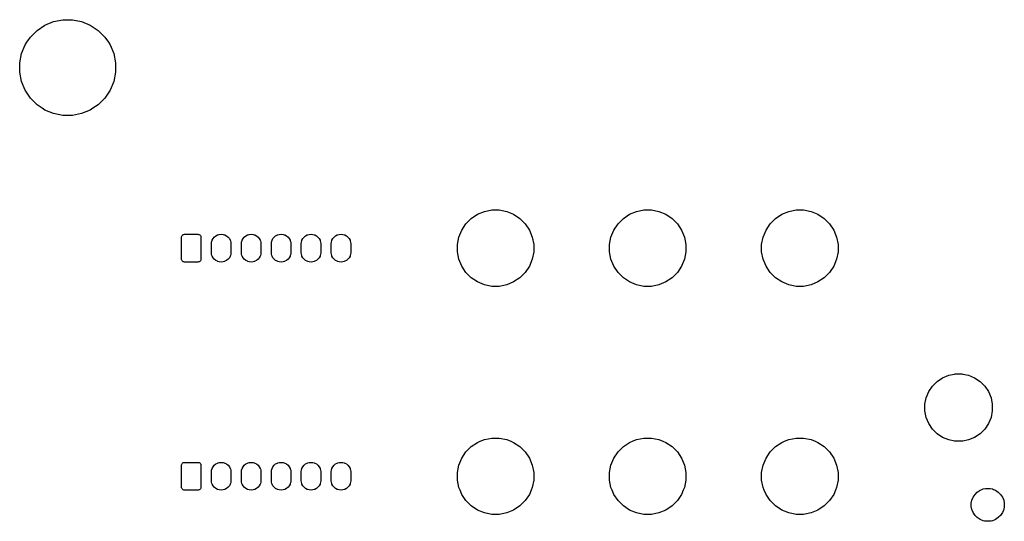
# Model space of a CAD drawing. Extents: x 0 to 140, y -76 to 0.
# Tile 2 of 3: x 0 to 66, y -33 to 0. Entities that reach past the tile are written whole.
import ezdxf

# ---------------------------------------------------------------- set-up
doc = ezdxf.new("R2010")
doc.units = 0
doc.header["$MEASUREMENT"] = 0
doc.layers.add('BLACK', color=7, linetype='CONTINUOUS')

msp = doc.modelspace()

# ---------------------------------------------------------------- linework, layer by layer
at = {"layer": 'BLACK', "linetype": 'CONTINUOUS'}
for p, q in [((2.2416, -0.09797), (2.85983, 0.025)), ((2.85983, 0.025), (3.49017, 0.025)), ((3.49017, 0.025), (4.1084, -0.09797)), ((1.13512, -0.6894), (1.65923, -0.3392)), ((1.65923, -0.3392), (2.2416, -0.09797)), ((1.65923, -0.3392), (1.65923, -0.3392)), ((4.1084, -0.09797), (4.69077, -0.3392)), ((4.69077, -0.3392), (4.69077, -0.3392)), ((4.69077, -0.3392), (5.21488, -0.6894)), ((0.4554, -1.48532), (0.6894, -1.13512)), ((0.6894, -1.13512), (1.13512, -0.6894)), ((5.21488, -0.6894), (5.6606, -1.13512)), ((5.6606, -1.13512), (5.8946, -1.48532)), ((0.09797, -2.2416), (0.3392, -1.65923)), ((0.3392, -1.65923), (0.4554, -1.48532)), ((5.8946, -1.48532), (6.0108, -1.65923)), ((6.0108, -1.65923), (6.25203, -2.2416)), ((-0.025, -2.85983), (0.09797, -2.2416)), ((6.25203, -2.2416), (6.375, -2.85983)), ((-0.025, -3.49017), (-0.025, -2.85983)), ((6.375, -2.85983), (6.375, -3.49017)), ((0.09797, -4.1084), (-0.025, -3.49017)), ((6.375, -3.49017), (6.25203, -4.1084)), ((0.3392, -4.69077), (0.09797, -4.1084)), ((6.25203, -4.1084), (6.0108, -4.69077)), ((0.6894, -5.21488), (0.3392, -4.69077)), ((0.3392, -4.69077), (0.3392, -4.69077)), ((1.13512, -5.6606), (0.6894, -5.21488)), ((5.6606, -5.21488), (5.21488, -5.6606)), ((6.0108, -4.69077), (5.6606, -5.21488)), ((6.0108, -4.69077), (6.0108, -4.69077)), ((1.48532, -5.8946), (1.13512, -5.6606)), ((1.65923, -6.0108), (1.48532, -5.8946)), ((4.86468, -5.8946), (4.69077, -6.0108)), ((5.21488, -5.6606), (4.86468, -5.8946)), ((2.2416, -6.25203), (1.65923, -6.0108)), ((2.85983, -6.375), (2.2416, -6.25203)), ((3.49017, -6.375), (2.85983, -6.375)), ((4.1084, -6.25203), (3.49017, -6.375)), ((4.69077, -6.0108), (4.1084, -6.25203)), ((30.1238, -13.2585), (30.5416, -12.9793)), ((30.5416, -12.9793), (31.0059, -12.787)), ((30.5416, -12.9793), (30.5416, -12.9793)), ((31.0059, -12.787), (31.4987, -12.689)), ((31.4987, -12.689), (32.0013, -12.689)), ((32.0013, -12.689), (32.4941, -12.787)), ((32.4941, -12.787), (32.9583, -12.9793)), ((32.9583, -12.9793), (32.9584, -12.9793)), ((32.9584, -12.9793), (33.3762, -13.2585)), ((40.2838, -13.2585), (40.7016, -12.9793)), ((40.7016, -12.9793), (40.7017, -12.9793)), ((40.7017, -12.9793), (41.1659, -12.787)), ((41.1659, -12.787), (41.6587, -12.689)), ((41.6587, -12.689), (42.1613, -12.689)), ((42.1613, -12.689), (42.6541, -12.787)), ((42.6541, -12.787), (43.1183, -12.9793)), ((43.1183, -12.9793), (43.1184, -12.9793)), ((43.1184, -12.9793), (43.5362, -13.2585)), ((50.4438, -13.2585), (50.8616, -12.9793)), ((50.8616, -12.9793), (51.3259, -12.787)), ((50.8616, -12.9793), (50.8616, -12.9793)), ((51.3259, -12.787), (51.8187, -12.689)), ((51.8187, -12.689), (52.3213, -12.689)), ((52.3213, -12.689), (52.8141, -12.787)), ((52.8141, -12.787), (53.2783, -12.9793)), ((53.2783, -12.9793), (53.2784, -12.9793)), ((53.2784, -12.9793), (53.6962, -13.2585)), ((29.4893, -14.0316), (29.7685, -13.6138)), ((29.7685, -13.6138), (30.1238, -13.2585)), ((33.3762, -13.2585), (33.7315, -13.6138)), ((33.7315, -13.6138), (34.0107, -14.0316)), ((39.6493, -14.0316), (39.9285, -13.6138)), ((39.9285, -13.6138), (40.2838, -13.2585)), ((43.5362, -13.2585), (43.8915, -13.6138)), ((43.8915, -13.6138), (44.1707, -14.0316)), ((49.8093, -14.0316), (50.0885, -13.6138)), ((50.0885, -13.6138), (50.4438, -13.2585)), ((53.6962, -13.2585), (54.0515, -13.6138)), ((54.0515, -13.6138), (54.3307, -14.0316)), ((10.7834, -14.4738), (10.7947, -14.4367)), ((10.7947, -14.4367), (10.8129, -14.4025)), ((10.8129, -14.4025), (10.8375, -14.3725)), ((10.8375, -14.3725), (10.8675, -14.3479)), ((10.8675, -14.3479), (10.9017, -14.3297)), ((10.9017, -14.3297), (10.9388, -14.3184)), ((10.9388, -14.3184), (10.9835, -14.314)), ((10.9835, -14.314), (11.8765, -14.314)), ((11.8765, -14.314), (11.9212, -14.3184)), ((11.9212, -14.3184), (11.9583, -14.3297)), ((11.9583, -14.3297), (11.9925, -14.3479)), ((11.9925, -14.3479), (12.0225, -14.3725)), ((12.0225, -14.3725), (12.0471, -14.4025)), ((12.0471, -14.4025), (12.0653, -14.4367)), ((12.0653, -14.4367), (12.0766, -14.4738)), ((12.9674, -14.5024), (13.0666, -14.4211)), ((13.0666, -14.4211), (13.1797, -14.3606)), ((13.1797, -14.3606), (13.2216, -14.3479)), ((13.2216, -14.3479), (13.3024, -14.3234)), ((13.3024, -14.3234), (13.43, -14.3109)), ((13.43, -14.3109), (13.5576, -14.3234)), ((13.5576, -14.3234), (13.6384, -14.3479)), ((13.6384, -14.3479), (13.6803, -14.3606)), ((13.6803, -14.3606), (13.7934, -14.4211)), ((13.7934, -14.4211), (13.8926, -14.5024)), ((14.9674, -14.5024), (15.0666, -14.4211)), ((15.0666, -14.4211), (15.1797, -14.3606)), ((15.1797, -14.3606), (15.2216, -14.3479)), ((15.2216, -14.3479), (15.3024, -14.3234)), ((15.3024, -14.3234), (15.43, -14.3109)), ((15.43, -14.3109), (15.5576, -14.3234)), ((15.5576, -14.3234), (15.6384, -14.3479)), ((15.6384, -14.3479), (15.6803, -14.3606)), ((15.6803, -14.3606), (15.7934, -14.4211)), ((15.7934, -14.4211), (15.8926, -14.5024)), ((16.9674, -14.5024), (17.0666, -14.4211)), ((17.0666, -14.4211), (17.1797, -14.3606)), ((17.1797, -14.3606), (17.2216, -14.3479)), ((17.2216, -14.3479), (17.3024, -14.3234)), ((17.3024, -14.3234), (17.43, -14.3109)), ((17.43, -14.3109), (17.5576, -14.3234)), ((17.5576, -14.3234), (17.6384, -14.3479)), ((17.6384, -14.3479), (17.6803, -14.3606)), ((17.6803, -14.3606), (17.7934, -14.4211)), ((17.7934, -14.4211), (17.8926, -14.5024)), ((18.9674, -14.5024), (19.0666, -14.4211)), ((19.0666, -14.4211), (19.1797, -14.3606)), ((19.1797, -14.3606), (19.2216, -14.3479)), ((19.2216, -14.3479), (19.3024, -14.3234)), ((19.3024, -14.3234), (19.43, -14.3109)), ((19.43, -14.3109), (19.5576, -14.3234)), ((19.5576, -14.3234), (19.6384, -14.3479)), ((19.6384, -14.3479), (19.6803, -14.3606)), ((19.6803, -14.3606), (19.7934, -14.4211)), ((19.7934, -14.4211), (19.8926, -14.5024)), ((20.9674, -14.5024), (21.0666, -14.4211)), ((21.0666, -14.4211), (21.1797, -14.3606)), ((21.1797, -14.3606), (21.2216, -14.3479)), ((21.2216, -14.3479), (21.3024, -14.3234)), ((21.3024, -14.3234), (21.43, -14.3109)), ((21.43, -14.3109), (21.5576, -14.3234)), ((21.5576, -14.3234), (21.6384, -14.3479)), ((21.6384, -14.3479), (21.6803, -14.3606)), ((21.6803, -14.3606), (21.7934, -14.4211)), ((21.7934, -14.4211), (21.8926, -14.5024)), ((29.297, -14.4959), (29.4893, -14.0316)), ((29.4893, -14.0316), (29.4893, -14.0316)), ((34.0107, -14.0316), (34.0107, -14.0316)), ((34.0107, -14.0316), (34.203, -14.4959)), ((39.457, -14.4959), (39.6493, -14.0316)), ((39.6493, -14.0316), (39.6493, -14.0316)), ((44.1707, -14.0316), (44.1707, -14.0316)), ((44.1707, -14.0316), (44.363, -14.4959)), ((49.617, -14.4959), (49.8093, -14.0316)), ((49.8093, -14.0316), (49.8093, -14.0316)), ((54.3307, -14.0316), (54.3307, -14.0316)), ((54.3307, -14.0316), (54.523, -14.4959)), ((10.779, -14.5185), (10.7834, -14.4738)), ((10.779, -15.9615), (10.779, -14.5185)), ((12.0766, -14.4738), (12.081, -14.5185)), ((12.081, -14.5185), (12.081, -15.9615)), ((12.779, -14.933), (12.7884, -14.8374)), ((12.779, -15.547), (12.779, -14.933)), ((12.7884, -14.8374), (12.8256, -14.7147)), ((12.8256, -14.7147), (12.8861, -14.6016)), ((12.8256, -14.7147), (12.8256, -14.7147)), ((12.8861, -14.6016), (12.9674, -14.5024)), ((13.8926, -14.5024), (13.9739, -14.6016)), ((13.9739, -14.6016), (14.0344, -14.7147)), ((14.0344, -14.7147), (14.044, -14.7466)), ((14.044, -14.7466), (14.0716, -14.8374)), ((14.0716, -14.8374), (14.081, -14.933)), ((14.081, -14.933), (14.081, -15.547)), ((14.779, -14.933), (14.7884, -14.8374)), ((14.779, -15.547), (14.779, -14.933)), ((14.7884, -14.8374), (14.8256, -14.7147)), ((14.8256, -14.7147), (14.8861, -14.6016)), ((14.8256, -14.7147), (14.8256, -14.7147)), ((14.8861, -14.6016), (14.9674, -14.5024)), ((15.8926, -14.5024), (15.9739, -14.6016)), ((15.9739, -14.6016), (16.0344, -14.7147)), ((16.0344, -14.7147), (16.044, -14.7466)), ((16.044, -14.7466), (16.0716, -14.8374)), ((16.0716, -14.8374), (16.081, -14.933)), ((16.081, -14.933), (16.081, -15.547)), ((16.779, -14.933), (16.7884, -14.8374)), ((16.779, -15.547), (16.779, -14.933)), ((16.7884, -14.8374), (16.8256, -14.7147)), ((16.8256, -14.7147), (16.8861, -14.6016)), ((16.8256, -14.7147), (16.8256, -14.7147)), ((16.8861, -14.6016), (16.9674, -14.5024)), ((17.8926, -14.5024), (17.9739, -14.6016)), ((17.9739, -14.6016), (18.0344, -14.7147)), ((18.0344, -14.7147), (18.044, -14.7466)), ((18.044, -14.7466), (18.0716, -14.8374)), ((18.0716, -14.8374), (18.081, -14.933)), ((18.081, -14.933), (18.081, -15.547)), ((18.779, -14.933), (18.7884, -14.8374)), ((18.779, -15.547), (18.779, -14.933)), ((18.7884, -14.8374), (18.8256, -14.7147)), ((18.8256, -14.7147), (18.8861, -14.6016)), ((18.8256, -14.7147), (18.8256, -14.7147)), ((18.8861, -14.6016), (18.9674, -14.5024)), ((19.8926, -14.5024), (19.9739, -14.6016)), ((19.9739, -14.6016), (20.0344, -14.7147)), ((20.0344, -14.7147), (20.044, -14.7466)), ((20.044, -14.7466), (20.0716, -14.8374)), ((20.0716, -14.8374), (20.081, -14.933)), ((20.081, -14.933), (20.081, -15.547)), ((20.779, -14.933), (20.7884, -14.8374)), ((20.779, -15.547), (20.779, -14.933)), ((20.7884, -14.8374), (20.8256, -14.7147)), ((20.8256, -14.7147), (20.8861, -14.6016)), ((20.8256, -14.7147), (20.8256, -14.7147)), ((20.8861, -14.6016), (20.9674, -14.5024)), ((21.8926, -14.5024), (21.9739, -14.6016)), ((21.9739, -14.6016), (22.0344, -14.7147)), ((22.0344, -14.7147), (22.044, -14.7466)), ((22.044, -14.7466), (22.0716, -14.8374)), ((22.0716, -14.8374), (22.081, -14.933)), ((22.081, -14.933), (22.081, -15.547)), ((29.199, -14.9887), (29.297, -14.4959)), ((29.199, -15.4913), (29.199, -14.9887)), ((34.203, -14.4959), (34.301, -14.9887)), ((34.301, -14.9887), (34.301, -15.4913)), ((39.359, -14.9887), (39.457, -14.4959)), ((39.359, -15.4913), (39.359, -14.9887)), ((44.363, -14.4959), (44.461, -14.9887)), ((44.461, -14.9887), (44.461, -15.4913)), ((49.519, -14.9887), (49.617, -14.4959)), ((49.519, -15.4913), (49.519, -14.9887)), ((54.523, -14.4959), (54.621, -14.9887)), ((54.621, -14.9887), (54.621, -15.4913)), ((12.7884, -15.6426), (12.779, -15.547)), ((12.8132, -15.7244), (12.7884, -15.6426)), ((12.8256, -15.7653), (12.8132, -15.7244)), ((12.8861, -15.8784), (12.8256, -15.7653)), ((12.8256, -15.7653), (12.8256, -15.7653)), ((14.0344, -15.7653), (13.9739, -15.8784)), ((14.044, -15.7334), (14.0344, -15.7653)), ((14.0716, -15.6426), (14.044, -15.7334)), ((14.081, -15.547), (14.0716, -15.6426)), ((14.7884, -15.6426), (14.779, -15.547)), ((14.8132, -15.7244), (14.7884, -15.6426)), ((14.8256, -15.7653), (14.8132, -15.7244)), ((14.8861, -15.8784), (14.8256, -15.7653)), ((14.8256, -15.7653), (14.8256, -15.7653)), ((16.0344, -15.7653), (15.9739, -15.8784)), ((16.044, -15.7334), (16.0344, -15.7653)), ((16.0716, -15.6426), (16.044, -15.7334)), ((16.081, -15.547), (16.0716, -15.6426)), ((16.7884, -15.6426), (16.779, -15.547)), ((16.8132, -15.7244), (16.7884, -15.6426)), ((16.8256, -15.7653), (16.8132, -15.7244)), ((16.8861, -15.8784), (16.8256, -15.7653)), ((16.8256, -15.7653), (16.8256, -15.7653)), ((18.0344, -15.7653), (17.9739, -15.8784)), ((18.044, -15.7334), (18.0344, -15.7653)), ((18.0716, -15.6426), (18.044, -15.7334)), ((18.081, -15.547), (18.0716, -15.6426)), ((18.7884, -15.6426), (18.779, -15.547)), ((18.8132, -15.7244), (18.7884, -15.6426)), ((18.8256, -15.7653), (18.8132, -15.7244)), ((18.8861, -15.8784), (18.8256, -15.7653)), ((18.8256, -15.7653), (18.8256, -15.7653)), ((20.0344, -15.7653), (19.9739, -15.8784)), ((20.044, -15.7334), (20.0344, -15.7653)), ((20.0716, -15.6426), (20.044, -15.7334)), ((20.081, -15.547), (20.0716, -15.6426)), ((20.7884, -15.6426), (20.779, -15.547)), ((20.8132, -15.7244), (20.7884, -15.6426)), ((20.8256, -15.7653), (20.8132, -15.7244)), ((20.8861, -15.8784), (20.8256, -15.7653)), ((20.8256, -15.7653), (20.8256, -15.7653)), ((22.0344, -15.7653), (21.9739, -15.8784)), ((22.044, -15.7334), (22.0344, -15.7653)), ((22.0716, -15.6426), (22.044, -15.7334)), ((22.081, -15.547), (22.0716, -15.6426)), ((29.297, -15.9841), (29.199, -15.4913)), ((34.301, -15.4913), (34.203, -15.9841)), ((39.457, -15.9841), (39.359, -15.4913)), ((44.461, -15.4913), (44.363, -15.9841)), ((49.617, -15.9841), (49.519, -15.4913)), ((54.621, -15.4913), (54.523, -15.9841)), ((10.7834, -16.0062), (10.779, -15.9615)), ((10.7947, -16.0433), (10.7834, -16.0062)), ((10.8129, -16.0775), (10.7947, -16.0433)), ((10.8375, -16.1075), (10.8129, -16.0775)), ((10.8675, -16.1321), (10.8375, -16.1075)), ((10.9017, -16.1503), (10.8675, -16.1321)), ((10.9388, -16.1616), (10.9017, -16.1503)), ((10.9835, -16.166), (10.9388, -16.1616)), ((11.8765, -16.166), (10.9835, -16.166)), ((11.9212, -16.1616), (11.8765, -16.166)), ((11.9583, -16.1503), (11.9212, -16.1616)), ((11.9925, -16.1321), (11.9583, -16.1503)), ((12.0225, -16.1075), (11.9925, -16.1321)), ((12.0471, -16.0775), (12.0225, -16.1075)), ((12.0653, -16.0433), (12.0471, -16.0775)), ((12.0766, -16.0062), (12.0653, -16.0433)), ((12.081, -15.9615), (12.0766, -16.0062)), ((12.9674, -15.9776), (12.8861, -15.8784)), ((12.8861, -15.8784), (12.8861, -15.8784)), ((13.0666, -16.0589), (12.9674, -15.9776)), ((13.1797, -16.1194), (13.0666, -16.0589)), ((13.2116, -16.129), (13.1797, -16.1194)), ((13.3024, -16.1566), (13.2116, -16.129)), ((13.43, -16.1691), (13.3024, -16.1566)), ((13.5576, -16.1566), (13.43, -16.1691)), ((13.6484, -16.129), (13.5576, -16.1566)), ((13.6803, -16.1194), (13.6484, -16.129)), ((13.7934, -16.0589), (13.6803, -16.1194)), ((13.8926, -15.9776), (13.7934, -16.0589)), ((13.9739, -15.8784), (13.8926, -15.9776)), ((14.9674, -15.9776), (14.8861, -15.8784)), ((14.8861, -15.8784), (14.8861, -15.8784)), ((15.0666, -16.0589), (14.9674, -15.9776)), ((15.1797, -16.1194), (15.0666, -16.0589)), ((15.2116, -16.129), (15.1797, -16.1194)), ((15.3024, -16.1566), (15.2116, -16.129)), ((15.43, -16.1691), (15.3024, -16.1566)), ((15.5576, -16.1566), (15.43, -16.1691)), ((15.6484, -16.129), (15.5576, -16.1566)), ((15.6803, -16.1194), (15.6484, -16.129)), ((15.7934, -16.0589), (15.6803, -16.1194)), ((15.8926, -15.9776), (15.7934, -16.0589)), ((15.9739, -15.8784), (15.8926, -15.9776)), ((16.9674, -15.9776), (16.8861, -15.8784)), ((16.8861, -15.8784), (16.8861, -15.8784)), ((17.0666, -16.0589), (16.9674, -15.9776)), ((17.1797, -16.1194), (17.0666, -16.0589)), ((17.2116, -16.129), (17.1797, -16.1194)), ((17.3024, -16.1566), (17.2116, -16.129)), ((17.43, -16.1691), (17.3024, -16.1566)), ((17.5576, -16.1566), (17.43, -16.1691)), ((17.6484, -16.129), (17.5576, -16.1566)), ((17.6803, -16.1194), (17.6484, -16.129)), ((17.7934, -16.0589), (17.6803, -16.1194)), ((17.8926, -15.9776), (17.7934, -16.0589)), ((17.9739, -15.8784), (17.8926, -15.9776)), ((18.9674, -15.9776), (18.8861, -15.8784)), ((18.8861, -15.8784), (18.8861, -15.8784)), ((19.0666, -16.0589), (18.9674, -15.9776)), ((19.1797, -16.1194), (19.0666, -16.0589)), ((19.2116, -16.129), (19.1797, -16.1194)), ((19.3024, -16.1566), (19.2116, -16.129)), ((19.43, -16.1691), (19.3024, -16.1566)), ((19.5576, -16.1566), (19.43, -16.1691)), ((19.6484, -16.129), (19.5576, -16.1566)), ((19.6803, -16.1194), (19.6484, -16.129)), ((19.7934, -16.0589), (19.6803, -16.1194)), ((19.8926, -15.9776), (19.7934, -16.0589)), ((19.9739, -15.8784), (19.8926, -15.9776)), ((20.9674, -15.9776), (20.8861, -15.8784)), ((20.8861, -15.8784), (20.8861, -15.8784)), ((21.0666, -16.0589), (20.9674, -15.9776)), ((21.1797, -16.1194), (21.0666, -16.0589)), ((21.2116, -16.129), (21.1797, -16.1194)), ((21.3024, -16.1566), (21.2116, -16.129)), ((21.43, -16.1691), (21.3024, -16.1566)), ((21.5576, -16.1566), (21.43, -16.1691)), ((21.6484, -16.129), (21.5576, -16.1566)), ((21.6803, -16.1194), (21.6484, -16.129)), ((21.7934, -16.0589), (21.6803, -16.1194)), ((21.8926, -15.9776), (21.7934, -16.0589)), ((21.9739, -15.8784), (21.8926, -15.9776)), ((29.4893, -16.4483), (29.297, -15.9841)), ((34.203, -15.9841), (34.0107, -16.4483)), ((39.6493, -16.4483), (39.457, -15.9841)), ((44.363, -15.9841), (44.1707, -16.4483)), ((49.8093, -16.4483), (49.617, -15.9841)), ((54.523, -15.9841), (54.3307, -16.4483)), ((29.4893, -16.4484), (29.4893, -16.4483)), ((29.7685, -16.8662), (29.4893, -16.4484)), ((30.1238, -17.2215), (29.7685, -16.8662)), ((33.7315, -16.8662), (33.3762, -17.2215)), ((34.0107, -16.4484), (33.7315, -16.8662)), ((34.0107, -16.4483), (34.0107, -16.4484)), ((39.6493, -16.4484), (39.6493, -16.4483)), ((39.9285, -16.8662), (39.6493, -16.4484)), ((40.2838, -17.2215), (39.9285, -16.8662)), ((43.8915, -16.8662), (43.5362, -17.2215)), ((44.1707, -16.4484), (43.8915, -16.8662)), ((44.1707, -16.4483), (44.1707, -16.4484)), ((49.8093, -16.4484), (49.8093, -16.4483)), ((50.0885, -16.8662), (49.8093, -16.4484)), ((50.4438, -17.2215), (50.0885, -16.8662)), ((54.0515, -16.8662), (53.6962, -17.2215)), ((54.3307, -16.4484), (54.0515, -16.8662)), ((54.3307, -16.4483), (54.3307, -16.4484)), ((30.5416, -17.5007), (30.1238, -17.2215)), ((31.0059, -17.693), (30.5416, -17.5007)), ((30.5416, -17.5007), (30.5416, -17.5007)), ((30.5416, -17.5007), (30.5416, -17.5007)), ((31.4987, -17.791), (31.0059, -17.693)), ((32.4941, -17.693), (32.0013, -17.791)), ((32.9583, -17.5007), (32.4941, -17.693)), ((32.9584, -17.5007), (32.9583, -17.5007)), ((33.3762, -17.2215), (32.9584, -17.5007)), ((32.9584, -17.5007), (32.9584, -17.5007)), ((40.7016, -17.5007), (40.2838, -17.2215)), ((40.7017, -17.5007), (40.7016, -17.5007)), ((40.7016, -17.5007), (40.7016, -17.5007)), ((41.1659, -17.693), (40.7017, -17.5007)), ((41.6587, -17.791), (41.1659, -17.693)), ((42.6541, -17.693), (42.1613, -17.791)), ((43.1183, -17.5007), (42.6541, -17.693)), ((43.1184, -17.5007), (43.1183, -17.5007)), ((43.5362, -17.2215), (43.1184, -17.5007)), ((43.1184, -17.5007), (43.1184, -17.5007)), ((50.8616, -17.5007), (50.4438, -17.2215)), ((51.3259, -17.693), (50.8616, -17.5007)), ((50.8616, -17.5007), (50.8616, -17.5007)), ((50.8616, -17.5007), (50.8616, -17.5007)), ((51.8187, -17.791), (51.3259, -17.693)), ((52.8141, -17.693), (52.3213, -17.791)), ((53.2783, -17.5007), (52.8141, -17.693)), ((53.2784, -17.5007), (53.2783, -17.5007)), ((53.6962, -17.2215), (53.2784, -17.5007)), ((53.2784, -17.5007), (53.2784, -17.5007)), ((32.0013, -17.791), (31.4987, -17.791)), ((42.1613, -17.791), (41.6587, -17.791)), ((52.3213, -17.791), (51.8187, -17.791)), ((62.0134, -23.7255), (62.3941, -23.6498)), ((62.3941, -23.6498), (62.4483, -23.639)), ((62.4483, -23.639), (62.8917, -23.639)), ((62.8917, -23.639), (62.9459, -23.6498)), ((62.9459, -23.6498), (63.3266, -23.7255)), ((60.9215, -24.4551), (61.2351, -24.1415)), ((61.2351, -24.1415), (61.6038, -23.8952)), ((61.6038, -23.8952), (62.0134, -23.7255)), ((63.3266, -23.7255), (63.7362, -23.8952)), ((63.7362, -23.8952), (64.1049, -24.1415)), ((64.1049, -24.1415), (64.4185, -24.4551)), ((60.5055, -25.2334), (60.6752, -24.8238)), ((60.6752, -24.8238), (60.9215, -24.4551)), ((64.4185, -24.4551), (64.6648, -24.8238)), ((64.6648, -24.8238), (64.8345, -25.2334)), ((60.419, -25.6683), (60.5055, -25.2334)), ((64.8345, -25.2334), (64.921, -25.6683)), ((60.419, -26.1117), (60.419, -25.6683)), ((60.5055, -26.5466), (60.419, -26.1117)), ((64.921, -26.1117), (64.8345, -26.5466)), ((64.921, -25.6683), (64.921, -26.1117)), ((60.6752, -26.9562), (60.5055, -26.5466)), ((64.8345, -26.5466), (64.6648, -26.9562)), ((60.9215, -27.3249), (60.6752, -26.9562)), ((61.2351, -27.6385), (60.9215, -27.3249)), ((64.4185, -27.3249), (64.1049, -27.6385)), ((64.6648, -26.9562), (64.4185, -27.3249)), ((30.1238, -28.4985), (30.5416, -28.2193)), ((30.5416, -28.2193), (30.7308, -28.141)), ((30.7308, -28.141), (31.0059, -28.027)), ((31.0059, -28.027), (31.4987, -27.929)), ((31.4987, -27.929), (32.0013, -27.929)), ((32.0013, -27.929), (32.4941, -28.027)), ((32.4941, -28.027), (32.7692, -28.141)), ((32.7692, -28.141), (32.9584, -28.2193)), ((32.9584, -28.2193), (33.3762, -28.4985)), ((40.2838, -28.4985), (40.7016, -28.2193)), ((40.7016, -28.2193), (40.8908, -28.141)), ((40.8908, -28.141), (41.1659, -28.027)), ((41.1659, -28.027), (41.6587, -27.929)), ((41.6587, -27.929), (42.1613, -27.929)), ((42.1613, -27.929), (42.6541, -28.027)), ((42.6541, -28.027), (42.9292, -28.141)), ((42.9292, -28.141), (43.1184, -28.2193)), ((43.1184, -28.2193), (43.5362, -28.4985)), ((50.4438, -28.4985), (50.8616, -28.2193)), ((50.8616, -28.2193), (51.0508, -28.141)), ((51.0508, -28.141), (51.3259, -28.027)), ((51.3259, -28.027), (51.8187, -27.929)), ((51.8187, -27.929), (52.3213, -27.929)), ((52.3213, -27.929), (52.8141, -28.027)), ((52.8141, -28.027), (53.0892, -28.141)), ((53.0892, -28.141), (53.2784, -28.2193)), ((53.2784, -28.2193), (53.6962, -28.4985)), ((61.6038, -27.8848), (61.2351, -27.6385)), ((62.0134, -28.0545), (61.6038, -27.8848)), ((62.3941, -28.1302), (62.0134, -28.0545)), ((62.4483, -28.141), (62.3941, -28.1302)), ((62.8917, -28.141), (62.4483, -28.141)), ((62.9459, -28.1302), (62.8917, -28.141)), ((63.3266, -28.0545), (62.9459, -28.1302)), ((63.7362, -27.8848), (63.3266, -28.0545)), ((64.1049, -27.6385), (63.7362, -27.8848)), ((29.4893, -29.2716), (29.7685, -28.8538)), ((29.7685, -28.8538), (30.1238, -28.4985)), ((33.3762, -28.4985), (33.7315, -28.8538)), ((33.7315, -28.8538), (34.0107, -29.2716)), ((39.6493, -29.2716), (39.9285, -28.8538)), ((39.9285, -28.8538), (40.2838, -28.4985)), ((43.5362, -28.4985), (43.8915, -28.8538)), ((43.8915, -28.8538), (44.1707, -29.2716)), ((49.8093, -29.2716), (50.0885, -28.8538)), ((50.0885, -28.8538), (50.4438, -28.4985)), ((53.6962, -28.4985), (54.0515, -28.8538)), ((54.0515, -28.8538), (54.3307, -29.2716)), ((10.8675, -29.5879), (10.9017, -29.5697)), ((10.9017, -29.5697), (10.9388, -29.5584)), ((10.9388, -29.5584), (10.9835, -29.554)), ((10.9835, -29.554), (11.8765, -29.554)), ((11.8765, -29.554), (11.9212, -29.5584)), ((11.9212, -29.5584), (11.9583, -29.5697)), ((11.9583, -29.5697), (11.9925, -29.5879)), ((13.2216, -29.5879), (13.3024, -29.5634)), ((13.3024, -29.5634), (13.43, -29.5509)), ((13.43, -29.5509), (13.5576, -29.5634)), ((13.5576, -29.5634), (13.6384, -29.5879)), ((15.2216, -29.5879), (15.3024, -29.5634)), ((15.3024, -29.5634), (15.43, -29.5509)), ((15.43, -29.5509), (15.5576, -29.5634)), ((15.5576, -29.5634), (15.6384, -29.5879)), ((17.2216, -29.5879), (17.3024, -29.5634)), ((17.3024, -29.5634), (17.43, -29.5509)), ((17.43, -29.5509), (17.5576, -29.5634)), ((17.5576, -29.5634), (17.6384, -29.5879)), ((19.2216, -29.5879), (19.3024, -29.5634)), ((19.3024, -29.5634), (19.43, -29.5509)), ((19.43, -29.5509), (19.5576, -29.5634)), ((19.5576, -29.5634), (19.6384, -29.5879)), ((21.2216, -29.5879), (21.3024, -29.5634)), ((21.3024, -29.5634), (21.43, -29.5509)), ((21.43, -29.5509), (21.5576, -29.5634)), ((21.5576, -29.5634), (21.6384, -29.5879)), ((29.297, -29.7359), (29.4893, -29.2716)), ((29.4893, -29.2716), (29.4893, -29.2716)), ((34.0107, -29.2716), (34.0107, -29.2716)), ((34.0107, -29.2716), (34.203, -29.7359)), ((39.457, -29.7359), (39.6493, -29.2716)), ((39.6493, -29.2716), (39.6493, -29.2716)), ((44.1707, -29.2716), (44.1707, -29.2716)), ((44.1707, -29.2716), (44.363, -29.7359)), ((49.617, -29.7359), (49.8093, -29.2716)), ((49.8093, -29.2716), (49.8093, -29.2716)), ((54.3307, -29.2716), (54.3307, -29.2716)), ((54.3307, -29.2716), (54.523, -29.7359)), ((10.779, -29.7585), (10.7834, -29.7138)), ((10.779, -31.2015), (10.779, -29.7585)), ((10.7834, -29.7138), (10.7947, -29.6767)), ((10.7947, -29.6767), (10.8129, -29.6425)), ((10.8129, -29.6425), (10.8375, -29.6125)), ((10.8375, -29.6125), (10.8675, -29.5879)), ((11.9925, -29.5879), (12.0225, -29.6125)), ((12.0225, -29.6125), (12.0471, -29.6425)), ((12.0471, -29.6425), (12.0653, -29.6767)), ((12.0653, -29.6767), (12.0766, -29.7138)), ((12.0766, -29.7138), (12.081, -29.7585)), ((12.081, -29.7585), (12.081, -31.2015)), ((12.779, -30.173), (12.7884, -30.0774)), ((12.779, -30.787), (12.779, -30.173)), ((12.7884, -30.0774), (12.8256, -29.9547)), ((12.8256, -29.9547), (12.8861, -29.8416)), ((12.8256, -29.9547), (12.8256, -29.9547)), ((12.8861, -29.8416), (12.9674, -29.7424)), ((12.9674, -29.7424), (13.0666, -29.6611)), ((13.0666, -29.6611), (13.1797, -29.6006)), ((13.1797, -29.6006), (13.2216, -29.5879)), ((13.6384, -29.5879), (13.6803, -29.6006)), ((13.6803, -29.6006), (13.7934, -29.6611)), ((13.7934, -29.6611), (13.8926, -29.7424)), ((13.8926, -29.7424), (13.9739, -29.8416)), ((13.9739, -29.8416), (14.0344, -29.9547)), ((14.0344, -29.9547), (14.044, -29.9866)), ((14.044, -29.9866), (14.0716, -30.0774)), ((14.0716, -30.0774), (14.081, -30.173)), ((14.081, -30.173), (14.081, -30.787)), ((14.779, -30.173), (14.7884, -30.0774)), ((14.779, -30.787), (14.779, -30.173)), ((14.7884, -30.0774), (14.8256, -29.9547)), ((14.8256, -29.9547), (14.8861, -29.8416)), ((14.8256, -29.9547), (14.8256, -29.9547)), ((14.8861, -29.8416), (14.9674, -29.7424)), ((14.9674, -29.7424), (15.0666, -29.6611)), ((15.0666, -29.6611), (15.1797, -29.6006)), ((15.1797, -29.6006), (15.2216, -29.5879)), ((15.6384, -29.5879), (15.6803, -29.6006)), ((15.6803, -29.6006), (15.7934, -29.6611)), ((15.7934, -29.6611), (15.8926, -29.7424)), ((15.8926, -29.7424), (15.9739, -29.8416)), ((15.9739, -29.8416), (16.0344, -29.9547)), ((16.0344, -29.9547), (16.044, -29.9866)), ((16.044, -29.9866), (16.0716, -30.0774)), ((16.0716, -30.0774), (16.081, -30.173)), ((16.081, -30.173), (16.081, -30.787)), ((16.779, -30.173), (16.7884, -30.0774)), ((16.779, -30.787), (16.779, -30.173)), ((16.7884, -30.0774), (16.8256, -29.9547)), ((16.8256, -29.9547), (16.8861, -29.8416)), ((16.8256, -29.9547), (16.8256, -29.9547)), ((16.8861, -29.8416), (16.9674, -29.7424)), ((16.9674, -29.7424), (17.0666, -29.6611)), ((17.0666, -29.6611), (17.1797, -29.6006)), ((17.1797, -29.6006), (17.2216, -29.5879)), ((17.6384, -29.5879), (17.6803, -29.6006)), ((17.6803, -29.6006), (17.7934, -29.6611)), ((17.7934, -29.6611), (17.8926, -29.7424)), ((17.8926, -29.7424), (17.9739, -29.8416)), ((17.9739, -29.8416), (18.0344, -29.9547)), ((18.0344, -29.9547), (18.044, -29.9866)), ((18.044, -29.9866), (18.0716, -30.0774)), ((18.0716, -30.0774), (18.081, -30.173)), ((18.081, -30.173), (18.081, -30.787)), ((18.779, -30.173), (18.7884, -30.0774)), ((18.779, -30.787), (18.779, -30.173)), ((18.7884, -30.0774), (18.8256, -29.9547)), ((18.8256, -29.9547), (18.8861, -29.8416)), ((18.8256, -29.9547), (18.8256, -29.9547)), ((18.8861, -29.8416), (18.9674, -29.7424)), ((18.9674, -29.7424), (19.0666, -29.6611)), ((19.0666, -29.6611), (19.1797, -29.6006)), ((19.1797, -29.6006), (19.2216, -29.5879)), ((19.6384, -29.5879), (19.6803, -29.6006)), ((19.6803, -29.6006), (19.7934, -29.6611)), ((19.7934, -29.6611), (19.8926, -29.7424)), ((19.8926, -29.7424), (19.9739, -29.8416)), ((19.9739, -29.8416), (20.0344, -29.9547)), ((20.0344, -29.9547), (20.044, -29.9866)), ((20.044, -29.9866), (20.0716, -30.0774)), ((20.0716, -30.0774), (20.081, -30.173)), ((20.081, -30.173), (20.081, -30.787)), ((20.779, -30.173), (20.7884, -30.0774)), ((20.779, -30.787), (20.779, -30.173)), ((20.7884, -30.0774), (20.8256, -29.9547)), ((20.8256, -29.9547), (20.8861, -29.8416)), ((20.8256, -29.9547), (20.8256, -29.9547)), ((20.8861, -29.8416), (20.9674, -29.7424)), ((20.9674, -29.7424), (21.0666, -29.6611)), ((21.0666, -29.6611), (21.1797, -29.6006)), ((21.1797, -29.6006), (21.2216, -29.5879)), ((21.6384, -29.5879), (21.6803, -29.6006)), ((21.6803, -29.6006), (21.7934, -29.6611)), ((21.7934, -29.6611), (21.8926, -29.7424)), ((21.8926, -29.7424), (21.9739, -29.8416)), ((21.9739, -29.8416), (22.0344, -29.9547)), ((22.0344, -29.9547), (22.044, -29.9866)), ((22.044, -29.9866), (22.0716, -30.0774)), ((22.0716, -30.0774), (22.081, -30.173)), ((22.081, -30.173), (22.081, -30.787)), ((29.199, -30.2287), (29.297, -29.7359)), ((29.199, -30.7313), (29.199, -30.2287)), ((34.203, -29.7359), (34.301, -30.2287)), ((34.301, -30.2287), (34.301, -30.7313)), ((39.359, -30.2287), (39.457, -29.7359)), ((39.359, -30.7313), (39.359, -30.2287)), ((44.363, -29.7359), (44.461, -30.2287)), ((44.461, -30.2287), (44.461, -30.7313)), ((49.519, -30.2287), (49.617, -29.7359)), ((49.519, -30.7313), (49.519, -30.2287)), ((54.523, -29.7359), (54.621, -30.2287)), ((54.621, -30.2287), (54.621, -30.7313)), ((12.7884, -30.8826), (12.779, -30.787)), ((12.8132, -30.9644), (12.7884, -30.8826)), ((14.0716, -30.8826), (14.044, -30.9734)), ((14.081, -30.787), (14.0716, -30.8826)), ((14.7884, -30.8826), (14.779, -30.787)), ((14.8132, -30.9644), (14.7884, -30.8826)), ((16.0716, -30.8826), (16.044, -30.9734)), ((16.081, -30.787), (16.0716, -30.8826)), ((16.7884, -30.8826), (16.779, -30.787)), ((16.8132, -30.9644), (16.7884, -30.8826)), ((18.0716, -30.8826), (18.044, -30.9734)), ((18.081, -30.787), (18.0716, -30.8826)), ((18.7884, -30.8826), (18.779, -30.787)), ((18.8132, -30.9644), (18.7884, -30.8826)), ((20.0716, -30.8826), (20.044, -30.9734)), ((20.081, -30.787), (20.0716, -30.8826)), ((20.7884, -30.8826), (20.779, -30.787)), ((20.8132, -30.9644), (20.7884, -30.8826)), ((22.0716, -30.8826), (22.044, -30.9734)), ((22.081, -30.787), (22.0716, -30.8826)), ((29.297, -31.2241), (29.199, -30.7313)), ((34.301, -30.7313), (34.203, -31.2241)), ((39.457, -31.2241), (39.359, -30.7313)), ((44.461, -30.7313), (44.363, -31.2241)), ((49.617, -31.2241), (49.519, -30.7313)), ((54.621, -30.7313), (54.523, -31.2241)), ((10.7834, -31.2462), (10.779, -31.2015)), ((10.7947, -31.2833), (10.7834, -31.2462)), ((10.8129, -31.3175), (10.7947, -31.2833)), ((10.8375, -31.3475), (10.8129, -31.3175)), ((10.8675, -31.3721), (10.8375, -31.3475)), ((10.9017, -31.3903), (10.8675, -31.3721)), ((10.9388, -31.4016), (10.9017, -31.3903)), ((10.9835, -31.406), (10.9388, -31.4016)), ((11.8765, -31.406), (10.9835, -31.406)), ((11.9212, -31.4016), (11.8765, -31.406)), ((11.9583, -31.3903), (11.9212, -31.4016)), ((11.9925, -31.3721), (11.9583, -31.3903)), ((12.0225, -31.3475), (11.9925, -31.3721)), ((12.0471, -31.3175), (12.0225, -31.3475)), ((12.0653, -31.2833), (12.0471, -31.3175)), ((12.0766, -31.2462), (12.0653, -31.2833)), ((12.081, -31.2015), (12.0766, -31.2462)), ((12.8256, -31.0053), (12.8132, -30.9644)), ((12.8861, -31.1184), (12.8256, -31.0053)), ((12.8256, -31.0053), (12.8256, -31.0053)), ((12.9674, -31.2176), (12.8861, -31.1184)), ((12.8861, -31.1184), (12.8861, -31.1184)), ((13.0666, -31.2989), (12.9674, -31.2176)), ((13.1797, -31.3594), (13.0666, -31.2989)), ((13.2116, -31.369), (13.1797, -31.3594)), ((13.3024, -31.3966), (13.2116, -31.369)), ((13.43, -31.4091), (13.3024, -31.3966)), ((13.5576, -31.3966), (13.43, -31.4091)), ((13.6484, -31.369), (13.5576, -31.3966)), ((13.6803, -31.3594), (13.6484, -31.369)), ((13.7934, -31.2989), (13.6803, -31.3594)), ((13.8926, -31.2176), (13.7934, -31.2989)), ((13.9739, -31.1184), (13.8926, -31.2176)), ((14.0344, -31.0053), (13.9739, -31.1184)), ((14.044, -30.9734), (14.0344, -31.0053)), ((14.8256, -31.0053), (14.8132, -30.9644)), ((14.8861, -31.1184), (14.8256, -31.0053)), ((14.8256, -31.0053), (14.8256, -31.0053)), ((14.9674, -31.2176), (14.8861, -31.1184)), ((14.8861, -31.1184), (14.8861, -31.1184)), ((15.0666, -31.2989), (14.9674, -31.2176)), ((15.1797, -31.3594), (15.0666, -31.2989)), ((15.2116, -31.369), (15.1797, -31.3594)), ((15.3024, -31.3966), (15.2116, -31.369)), ((15.43, -31.4091), (15.3024, -31.3966)), ((15.5576, -31.3966), (15.43, -31.4091)), ((15.6484, -31.369), (15.5576, -31.3966)), ((15.6803, -31.3594), (15.6484, -31.369)), ((15.7934, -31.2989), (15.6803, -31.3594)), ((15.8926, -31.2176), (15.7934, -31.2989)), ((15.9739, -31.1184), (15.8926, -31.2176)), ((16.0344, -31.0053), (15.9739, -31.1184)), ((16.044, -30.9734), (16.0344, -31.0053)), ((16.8256, -31.0053), (16.8132, -30.9644)), ((16.8861, -31.1184), (16.8256, -31.0053)), ((16.8256, -31.0053), (16.8256, -31.0053)), ((16.9674, -31.2176), (16.8861, -31.1184)), ((16.8861, -31.1184), (16.8861, -31.1184)), ((17.0666, -31.2989), (16.9674, -31.2176)), ((17.1797, -31.3594), (17.0666, -31.2989)), ((17.2116, -31.369), (17.1797, -31.3594)), ((17.3024, -31.3966), (17.2116, -31.369)), ((17.43, -31.4091), (17.3024, -31.3966)), ((17.5576, -31.3966), (17.43, -31.4091)), ((17.6484, -31.369), (17.5576, -31.3966)), ((17.6803, -31.3594), (17.6484, -31.369)), ((17.7934, -31.2989), (17.6803, -31.3594)), ((17.8926, -31.2176), (17.7934, -31.2989)), ((17.9739, -31.1184), (17.8926, -31.2176)), ((18.0344, -31.0053), (17.9739, -31.1184)), ((18.044, -30.9734), (18.0344, -31.0053)), ((18.8256, -31.0053), (18.8132, -30.9644)), ((18.8861, -31.1184), (18.8256, -31.0053)), ((18.8256, -31.0053), (18.8256, -31.0053)), ((18.9674, -31.2176), (18.8861, -31.1184)), ((18.8861, -31.1184), (18.8861, -31.1184)), ((19.0666, -31.2989), (18.9674, -31.2176)), ((19.1797, -31.3594), (19.0666, -31.2989)), ((19.2116, -31.369), (19.1797, -31.3594)), ((19.3024, -31.3966), (19.2116, -31.369)), ((19.43, -31.4091), (19.3024, -31.3966)), ((19.5576, -31.3966), (19.43, -31.4091)), ((19.6484, -31.369), (19.5576, -31.3966)), ((19.6803, -31.3594), (19.6484, -31.369)), ((19.7934, -31.2989), (19.6803, -31.3594)), ((19.8926, -31.2176), (19.7934, -31.2989)), ((19.9739, -31.1184), (19.8926, -31.2176)), ((20.0344, -31.0053), (19.9739, -31.1184)), ((20.044, -30.9734), (20.0344, -31.0053)), ((20.8256, -31.0053), (20.8132, -30.9644)), ((20.8861, -31.1184), (20.8256, -31.0053)), ((20.8256, -31.0053), (20.8256, -31.0053)), ((20.9674, -31.2176), (20.8861, -31.1184)), ((20.8861, -31.1184), (20.8861, -31.1184)), ((21.0666, -31.2989), (20.9674, -31.2176)), ((21.1797, -31.3594), (21.0666, -31.2989)), ((21.2116, -31.369), (21.1797, -31.3594)), ((21.3024, -31.3966), (21.2116, -31.369)), ((21.43, -31.4091), (21.3024, -31.3966)), ((21.5576, -31.3966), (21.43, -31.4091)), ((21.6484, -31.369), (21.5576, -31.3966)), ((21.6803, -31.3594), (21.6484, -31.369)), ((21.7934, -31.2989), (21.6803, -31.3594)), ((21.8926, -31.2176), (21.7934, -31.2989)), ((21.9739, -31.1184), (21.8926, -31.2176)), ((22.0344, -31.0053), (21.9739, -31.1184)), ((22.044, -30.9734), (22.0344, -31.0053)), ((29.3758, -31.4143), (29.297, -31.2241)), ((29.4893, -31.6884), (29.3758, -31.4143)), ((34.1242, -31.4143), (34.0107, -31.6884)), ((34.203, -31.2241), (34.1242, -31.4143)), ((39.5358, -31.4143), (39.457, -31.2241)), ((39.6493, -31.6884), (39.5358, -31.4143)), ((44.2842, -31.4143), (44.1707, -31.6884)), ((44.363, -31.2241), (44.2842, -31.4143)), ((49.6958, -31.4143), (49.617, -31.2241)), ((49.8093, -31.6884), (49.6958, -31.4143)), ((54.4442, -31.4143), (54.3307, -31.6884)), ((54.523, -31.2241), (54.4442, -31.4143)), ((63.7648, -31.6882), (63.9182, -31.5348)), ((63.9182, -31.5348), (64.0985, -31.4143)), ((64.0985, -31.4143), (64.2311, -31.3594)), ((64.2311, -31.3594), (64.2989, -31.3313)), ((64.2989, -31.3313), (64.4618, -31.2989)), ((64.4618, -31.2989), (64.5116, -31.289)), ((64.5116, -31.289), (64.7284, -31.289)), ((64.7284, -31.289), (64.7782, -31.2989)), ((64.7782, -31.2989), (64.9411, -31.3313)), ((64.9411, -31.3313), (65.0089, -31.3594)), ((65.0089, -31.3594), (65.1415, -31.4143)), ((65.1415, -31.4143), (65.3218, -31.5348)), ((65.3218, -31.5348), (65.4752, -31.6882)), ((29.7685, -32.1062), (29.4893, -31.6884)), ((30.1238, -32.4615), (29.7685, -32.1062)), ((33.7315, -32.1062), (33.3762, -32.4615)), ((34.0107, -31.6884), (33.7315, -32.1062)), ((39.9285, -32.1062), (39.6493, -31.6884)), ((40.2838, -32.4615), (39.9285, -32.1062)), ((43.8915, -32.1062), (43.5362, -32.4615)), ((44.1707, -31.6884), (43.8915, -32.1062)), ((50.0885, -32.1062), (49.8093, -31.6884)), ((50.4438, -32.4615), (50.0885, -32.1062)), ((54.0515, -32.1062), (53.6962, -32.4615)), ((54.3307, -31.6884), (54.0515, -32.1062)), ((63.519, -32.2816), (63.5613, -32.0688)), ((63.5613, -32.0688), (63.6443, -31.8685)), ((63.6443, -31.8685), (63.7648, -31.6882)), ((63.6443, -31.8685), (63.6443, -31.8685)), ((65.4752, -31.6882), (65.5957, -31.8685)), ((65.5957, -31.8685), (65.5957, -31.8685)), ((65.5957, -31.8685), (65.6787, -32.0688)), ((65.6787, -32.0688), (65.721, -32.2816)), ((30.5416, -32.7407), (30.1238, -32.4615)), ((31.0059, -32.933), (30.5416, -32.7407)), ((30.5416, -32.7407), (30.5416, -32.7407)), ((30.5416, -32.7407), (30.5416, -32.7407)), ((32.9583, -32.7407), (32.4941, -32.933)), ((32.9584, -32.7407), (32.9583, -32.7407)), ((33.3762, -32.4615), (32.9584, -32.7407)), ((32.9584, -32.7407), (32.9584, -32.7407)), ((40.7016, -32.7407), (40.2838, -32.4615)), ((40.7017, -32.7407), (40.7016, -32.7407)), ((40.7016, -32.7407), (40.7016, -32.7407)), ((41.1659, -32.933), (40.7017, -32.7407)), ((43.1183, -32.7407), (42.6541, -32.933)), ((43.1184, -32.7407), (43.1183, -32.7407)), ((43.5362, -32.4615), (43.1184, -32.7407)), ((43.1184, -32.7407), (43.1184, -32.7407)), ((50.8616, -32.7407), (50.4438, -32.4615)), ((51.3259, -32.933), (50.8616, -32.7407)), ((50.8616, -32.7407), (50.8616, -32.7407)), ((50.8616, -32.7407), (50.8616, -32.7407)), ((53.2783, -32.7407), (52.8141, -32.933)), ((53.2784, -32.7407), (53.2783, -32.7407)), ((53.6962, -32.4615), (53.2784, -32.7407)), ((53.2784, -32.7407), (53.2784, -32.7407)), ((63.519, -32.4984), (63.519, -32.2816)), ((63.5613, -32.7111), (63.519, -32.4984)), ((63.5735, -32.7407), (63.5613, -32.7111)), ((63.6443, -32.9115), (63.5735, -32.7407)), ((65.6665, -32.7407), (65.5957, -32.9115)), ((65.6787, -32.7111), (65.6665, -32.7407)), ((65.721, -32.4984), (65.6787, -32.7111)), ((65.721, -32.2816), (65.721, -32.4984)), ((31.4987, -33.031), (31.0059, -32.933)), ((32.0013, -33.031), (31.4987, -33.031)), ((32.4941, -32.933), (32.0013, -33.031)), ((41.6587, -33.031), (41.1659, -32.933)), ((42.1613, -33.031), (41.6587, -33.031)), ((42.6541, -32.933), (42.1613, -33.031)), ((51.8187, -33.031), (51.3259, -32.933)), ((52.3213, -33.031), (51.8187, -33.031)), ((52.8141, -32.933), (52.3213, -33.031)), ((63.7648, -33.0918), (63.6443, -32.9115)), ((63.9182, -33.2452), (63.7648, -33.0918)), ((64.0985, -33.3657), (63.9182, -33.2452)), ((64.2989, -33.4487), (64.0985, -33.3657)), ((64.4052, -33.4698), (64.2989, -33.4487)), ((64.5116, -33.491), (64.4052, -33.4698)), ((64.7284, -33.491), (64.5116, -33.491)), ((64.8348, -33.4698), (64.7284, -33.491)), ((64.9411, -33.4487), (64.8348, -33.4698)), ((65.0413, -33.4072), (64.9411, -33.4487)), ((65.1415, -33.3657), (65.0413, -33.4072)), ((65.3218, -33.2452), (65.1415, -33.3657)), ((65.4752, -33.0918), (65.3218, -33.2452)), ((65.5957, -32.9115), (65.4752, -33.0918))]:
    msp.add_line(p, q, dxfattribs=at)

doc.saveas('drawing.dxf')
